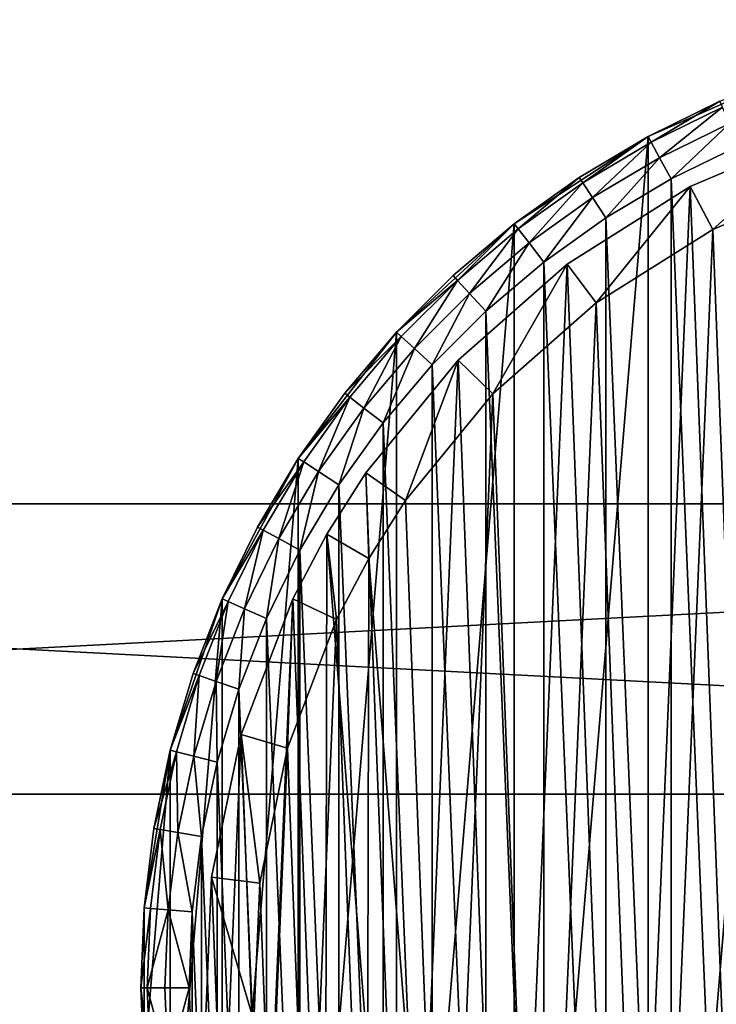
# Model space of a CAD drawing. Header units: millimetres. Extents: x 1 to 231, y -79 to 45.
# Tile 4 of 7: x 116 to 144, y -40 to 1. Entities that reach past the tile are written whole.
import ezdxf

# ---------------------------------------------------------------- set-up
doc = ezdxf.new("R2010")
doc.units = ezdxf.units.MM
doc.header["$LTSCALE"] = 25.4
doc.layers.get('0').update_dxf_attribs({"true_color": 0xff5454})

# ---------------------------------------------------------------- blocks, each defined once
blk = doc.blocks.new('PILLS-I-PLAFON-8266.STL')
at = {"color": 250, "true_color": 0x262626}
mesh = blk.add_polyface(dxfattribs=at)
corners = [(121.824, -29.181, 7.876), (120.737, -42.303, 7.876), (120.737, -35.697, 7.876), (121.824, -48.819, 7.876), (123.969, -22.932, 7.876), (123.969, -55.068, 7.876), (127.113, -17.122, 7.876), (127.113, -60.878, 7.876), (131.171, -11.909, 7.876), (131.171, -66.091, 7.876), (136.031, -7.434, 7.876), (136.031, -70.566, 7.876), (141.562, -3.821, 7.876), (141.562, -74.179, 7.876), (147.612, -1.167, 7.876), (147.612, -76.833, 7.876), (154.016, 0.454, 7.876), (154.016, -78.454, 7.876), (160.6, 1, 7.876), (160.6, -79, 7.876), (167.184, 0.454, 7.876), (167.184, -78.454, 7.876), (173.588, -1.167, 7.876), (173.588, -76.833, 7.876), (179.638, -3.821, 7.876), (179.638, -74.179, 7.876), (185.169, -7.434, 7.876), (185.169, -70.566, 7.876), (190.029, -11.909, 7.876), (190.029, -66.091, 7.876), (194.087, -17.122, 7.876), (194.087, -60.878, 7.876), (197.231, -22.932, 7.876), (197.231, -55.068, 7.876), (199.376, -29.181, 7.876), (199.376, -48.819, 7.876), (200.463, -35.697, 7.876), (200.463, -42.303, 7.876)]
mesh.append_faces([[corners[k] for k in face] for face in [(0, 1, 2), (35, 36, 37)]], dxfattribs={"vtx0": -1, "color": 250})
mesh.append_faces([[corners[k] for k in face] for face in [(1, 0, 3), (3, 4, 5), (5, 6, 7), (7, 8, 9), (9, 10, 11), (11, 12, 13), (13, 14, 15), (15, 16, 17), (17, 18, 19), (19, 20, 21), (21, 22, 23), (23, 24, 25), (25, 26, 27), (27, 28, 29), (29, 30, 31), (31, 32, 33), (33, 34, 35)]], dxfattribs={"vtx0": -1, "vtx1": -1, "color": 250})
mesh.append_faces([[corners[k] for k in face] for face in [(3, 0, 4), (5, 4, 6), (7, 6, 8), (9, 8, 10), (11, 10, 12), (13, 12, 14), (15, 14, 16), (17, 16, 18), (19, 18, 20), (21, 20, 22), (23, 22, 24), (25, 24, 26), (27, 26, 28), (29, 28, 30), (31, 30, 32), (33, 32, 34), (35, 34, 36)]], dxfattribs={"vtx0": -1, "vtx2": -1, "color": 250})
mesh = blk.add_polyface(dxfattribs=at)
corners = [(122.73, -42.138, 31.276), (122.73, -35.862, 31.276), (122.6, -39, 31.276), (123.118, -45.255, 31.276), (123.118, -32.745, 31.276), (123.763, -48.328, 31.276), (123.763, -29.672, 31.276), (124.659, -51.339, 31.276), (124.659, -26.661, 31.276), (125.801, -54.264, 31.276), (125.801, -23.736, 31.276), (127.18, -57.086, 31.276), (127.18, -20.914, 31.276), (128.788, -59.784, 31.276), (128.788, -18.216, 31.276), (130.613, -62.34, 31.276), (130.613, -15.66, 31.276), (132.642, -64.737, 31.276), (132.642, -13.263, 31.276), (134.863, -66.958, 31.276), (134.863, -11.042, 31.276), (137.26, -68.987, 31.276), (137.26, -9.013, 31.276), (139.816, -70.812, 31.276), (139.816, -7.188, 31.276), (142.514, -72.42, 31.276), (142.514, -5.58, 31.276), (145.336, -73.799, 31.276), (145.336, -4.201, 31.276), (148.261, -74.941, 31.276), (148.261, -3.059, 31.276), (151.272, -75.837, 31.276), (151.272, -2.163, 31.276), (154.345, -76.482, 31.276), (154.345, -1.518, 31.276), (157.462, -76.87, 31.276), (157.462, -1.13, 31.276), (160.6, -77, 31.276), (160.6, -1, 31.276), (163.738, -76.87, 31.276), (163.738, -1.13, 31.276), (166.855, -76.482, 31.276), (166.855, -1.518, 31.276), (169.928, -75.837, 31.276), (169.928, -2.163, 31.276), (172.939, -74.941, 31.276), (172.939, -3.059, 31.276), (175.864, -73.799, 31.276), (175.864, -4.201, 31.276), (178.686, -72.42, 31.276), (178.686, -5.58, 31.276), (181.384, -70.812, 31.276), (181.384, -7.188, 31.276), (183.94, -68.987, 31.276), (183.94, -9.013, 31.276), (186.337, -66.958, 31.276), (186.337, -11.042, 31.276), (188.558, -64.737, 31.276), (188.558, -13.263, 31.276), (190.587, -62.34, 31.276), (190.587, -15.66, 31.276), (192.412, -59.784, 31.276), (192.412, -18.216, 31.276), (194.02, -57.086, 31.276), (194.02, -20.914, 31.276), (195.399, -54.264, 31.276), (195.399, -23.736, 31.276), (196.541, -51.339, 31.276), (196.541, -26.661, 31.276), (197.437, -48.328, 31.276), (197.437, -29.672, 31.276), (198.082, -45.255, 31.276), (198.082, -32.745, 31.276), (198.47, -42.138, 31.276), (198.47, -35.862, 31.276), (198.6, -39, 31.276)]
mesh.append_faces([[corners[k] for k in face] for face in [(0, 1, 2), (74, 73, 75)]], dxfattribs={"vtx0": -1, "color": 250})
mesh.append_faces([[corners[k] for k in face] for face in [(1, 3, 4), (4, 5, 6), (6, 7, 8), (8, 9, 10), (10, 11, 12), (12, 13, 14), (14, 15, 16), (16, 17, 18), (18, 19, 20), (20, 21, 22), (22, 23, 24), (24, 25, 26), (26, 27, 28), (28, 29, 30), (30, 31, 32), (32, 33, 34), (34, 35, 36), (36, 37, 38), (38, 39, 40), (40, 41, 42), (42, 43, 44), (44, 45, 46), (46, 47, 48), (48, 49, 50), (50, 51, 52), (52, 53, 54), (54, 55, 56), (56, 57, 58), (58, 59, 60), (60, 61, 62), (62, 63, 64), (64, 65, 66), (66, 67, 68), (68, 69, 70), (70, 71, 72), (72, 73, 74)]], dxfattribs={"vtx0": -1, "vtx1": -1, "color": 250})
mesh.append_faces([[corners[k] for k in face] for face in [(1, 0, 3), (4, 3, 5), (6, 5, 7), (8, 7, 9), (10, 9, 11), (12, 11, 13), (14, 13, 15), (16, 15, 17), (18, 17, 19), (20, 19, 21), (22, 21, 23), (24, 23, 25), (26, 25, 27), (28, 27, 29), (30, 29, 31), (32, 31, 33), (34, 33, 35), (36, 35, 37), (38, 37, 39), (40, 39, 41), (42, 41, 43), (44, 43, 45), (46, 45, 47), (48, 47, 49), (50, 49, 51), (52, 51, 53), (54, 53, 55), (56, 55, 57), (58, 57, 59), (60, 59, 61), (62, 61, 63), (64, 63, 65), (66, 65, 67), (68, 67, 69), (70, 69, 71), (72, 71, 73)]], dxfattribs={"vtx0": -1, "vtx2": -1, "color": 250})
mesh = blk.add_polyface(dxfattribs=at)
corners = [(144.532, -2.369, 29.276), (147.612, -1.167, 7.876), (141.562, -3.821, 7.876)]
mesh.append_faces([[corners[k] for k in face] for face in [(0, 1, 2)]], dxfattribs={"color": 250})
at = {"color": 7, "true_color": 0xffffff}
mesh = blk.add_polyface(dxfattribs=at)
corners = [(123.99, -46.397, 7.221), (123.532, -34.423, 7.221), (123.277, -40.428, 7.221), (124.746, -28.536, 7.221), (125.65, -52.174, 7.221), (126.889, -22.92, 7.221), (128.216, -57.609, 7.221), (128.292, -20.26, 7.221), (131.621, -62.563, 7.221), (129.905, -17.721, 7.221), (133.716, -13.072, 7.221), (135.776, -66.907, 7.221), (138.223, -9.095, 7.221), (140.574, -70.527, 7.221), (143.31, -5.893, 7.221), (145.89, -73.332, 7.221), (148.844, -3.548, 7.221), (151.588, -75.246, 7.221), (154.683, -2.122, 7.221), (157.519, -76.223, 7.221), (160.676, -1.65, 7.221), (163.53, -76.235, 7.221), (166.666, -2.146, 7.221), (169.465, -75.283, 7.221), (172.499, -3.596, 7.221), (175.17, -73.391, 7.221), (178.024, -5.963, 7.221), (180.498, -70.608, 7.221), (183.098, -9.186, 7.221), (185.311, -67.007, 7.221), (187.589, -13.181, 7.221), (189.484, -62.68, 7.221), (191.381, -17.845, 7.221), (192.908, -57.74, 7.221), (194.376, -23.057, 7.221), (195.496, -52.315, 7.221), (196.496, -28.681, 7.221), (197.18, -46.545, 7.221), (197.687, -34.573, 7.221), (197.917, -40.58, 7.221)]
mesh.append_faces([[corners[k] for k in face] for face in [(0, 1, 2), (38, 37, 39)]], dxfattribs={"vtx0": -1, "color": 7})
mesh.append_faces([[corners[k] for k in face] for face in [(1, 0, 3), (3, 4, 5), (5, 6, 7), (7, 8, 9), (9, 8, 10), (10, 11, 12), (12, 13, 14), (14, 15, 16), (16, 17, 18), (18, 19, 20), (20, 21, 22), (22, 23, 24), (24, 25, 26), (26, 27, 28), (28, 29, 30), (30, 31, 32), (32, 33, 34), (34, 35, 36), (36, 37, 38)]], dxfattribs={"vtx0": -1, "vtx1": -1, "color": 7})
mesh.append_faces([[corners[k] for k in face] for face in [(3, 0, 4), (5, 4, 6), (7, 6, 8), (10, 8, 11), (12, 11, 13), (14, 13, 15), (16, 15, 17), (18, 17, 19), (20, 19, 21), (22, 21, 23), (24, 23, 25), (26, 25, 27), (28, 27, 29), (30, 29, 31), (32, 31, 33), (34, 33, 35), (36, 35, 37)]], dxfattribs={"vtx0": -1, "vtx2": -1, "color": 7})
at = {"color": 250, "true_color": 0x262626}
mesh = blk.add_polyface(dxfattribs=at)
corners = [(144.532, -2.369, 29.276), (141.562, -3.821, 7.876), (141.562, -3.821, 29.276)]
mesh.append_faces([[corners[k] for k in face] for face in [(0, 1, 2)]], dxfattribs={"color": 250})
mesh = blk.add_polyface(dxfattribs=at)
corners = [(141.69, -4.057, 30.276), (144.532, -2.369, 29.276), (141.562, -3.821, 29.276), (144.64, -2.614, 30.276)]
mesh.append_faces([[corners[k] for k in face] for face in [(0, 1, 2), (1, 0, 3)]], dxfattribs={"vtx0": -1, "color": 250})
mesh = blk.add_polyface(dxfattribs=at)
corners = [(142.038, -4.701, 31.008), (144.64, -2.614, 30.276), (141.69, -4.057, 30.276), (144.934, -3.285, 31.008)]
mesh.append_faces([[corners[k] for k in face] for face in [(0, 1, 2), (1, 0, 3)]], dxfattribs={"vtx0": -1, "color": 250})
at = {"color": 7, "true_color": 0xffffff}
mesh = blk.add_polyface(dxfattribs=at)
corners = [(125.516, -34.668, 0.576), (125.95, -46.001, 0.576), (125.276, -40.352, 0.576), (126.666, -29.096, 0.576), (127.522, -51.468, 0.576), (128.694, -23.781, 0.576), (129.95, -56.613, 0.576), (130.022, -21.263, 0.576), (133.172, -61.301, 0.576), (131.548, -18.86, 0.576), (135.155, -14.461, 0.576), (137.105, -65.412, 0.576), (139.421, -10.697, 0.576), (141.646, -68.839, 0.576), (144.235, -7.666, 0.576), (146.678, -71.493, 0.576), (149.474, -5.447, 0.576), (152.071, -73.306, 0.576), (155, -4.096, 0.576), (157.684, -74.23, 0.576), (160.672, -3.65, 0.576), (163.373, -74.241, 0.576), (166.341, -4.119, 0.576), (168.99, -73.34, 0.576), (171.862, -5.492, 0.576), (174.39, -71.549, 0.576), (177.091, -7.732, 0.576), (179.433, -68.916, 0.576), (181.893, -10.783, 0.576), (183.988, -65.507, 0.576), (186.144, -14.564, 0.576), (187.937, -61.412, 0.576), (189.733, -18.978, 0.576), (191.178, -56.737, 0.576), (192.568, -23.91, 0.576), (193.627, -51.602, 0.576), (194.574, -29.234, 0.576), (195.221, -46.141, 0.576), (195.701, -34.81, 0.576), (195.918, -40.495, 0.576)]
mesh.append_faces([[corners[k] for k in face] for face in [(0, 1, 2), (37, 38, 39)]], dxfattribs={"vtx0": -1, "color": 7})
mesh.append_faces([[corners[k] for k in face] for face in [(1, 3, 4), (4, 5, 6), (6, 7, 8), (8, 10, 11), (11, 12, 13), (13, 14, 15), (15, 16, 17), (17, 18, 19), (19, 20, 21), (21, 22, 23), (23, 24, 25), (25, 26, 27), (27, 28, 29), (29, 30, 31), (31, 32, 33), (33, 34, 35), (35, 36, 37)]], dxfattribs={"vtx0": -1, "vtx1": -1, "color": 7})
mesh.append_faces([[corners[k] for k in face] for face in [(1, 0, 3), (4, 3, 5), (6, 5, 7), (8, 7, 9), (8, 9, 10), (11, 10, 12), (13, 12, 14), (15, 14, 16), (17, 16, 18), (19, 18, 20), (21, 20, 22), (23, 22, 24), (25, 24, 26), (27, 26, 28), (29, 28, 30), (31, 30, 32), (33, 32, 34), (35, 34, 36), (37, 36, 38)]], dxfattribs={"vtx0": -1, "vtx2": -1, "color": 7})
at = {"color": 250, "true_color": 0x262626}
mesh = blk.add_polyface(dxfattribs=at)
corners = [(142.514, -5.58, 31.276), (144.934, -3.285, 31.008), (142.038, -4.701, 31.008), (145.336, -4.201, 31.276)]
mesh.append_faces([[corners[k] for k in face] for face in [(0, 1, 2), (1, 0, 3)]], dxfattribs={"vtx0": -1, "color": 250})
at = {"color": 7, "true_color": 0xffffff}
mesh = blk.add_polyface(dxfattribs=at)
corners = [(143.31, -5.893, 7.221), (148.844, -3.548, 2.576), (143.31, -5.893, 2.576), (148.844, -3.548, 7.221)]
mesh.append_faces([[corners[k] for k in face] for face in [(0, 1, 2), (1, 0, 3)]], dxfattribs={"vtx0": -1, "color": 7})
mesh = blk.add_polyface(dxfattribs=at)
corners = [(148.844, -3.548, 2.576), (144.235, -7.666, 0.576), (143.31, -5.893, 2.576), (149.474, -5.447, 0.576)]
mesh.append_faces([[corners[k] for k in face] for face in [(0, 1, 2), (1, 0, 3)]], dxfattribs={"vtx0": -1, "color": 7})
at = {"color": 250, "true_color": 0x262626}
mesh = blk.add_polyface(dxfattribs=at)
corners = [(138.722, -5.513, 29.276), (141.562, -3.821, 7.876), (136.031, -7.434, 7.876)]
mesh.append_faces([[corners[k] for k in face] for face in [(0, 1, 2)]], dxfattribs={"color": 250})
mesh = blk.add_polyface(dxfattribs=at)
corners = [(141.562, -3.821, 29.276), (141.562, -3.821, 7.876), (138.722, -5.513, 29.276)]
mesh.append_faces([[corners[k] for k in face] for face in [(0, 1, 2)]], dxfattribs={"color": 250})
mesh = blk.add_polyface(dxfattribs=at)
corners = [(138.869, -5.738, 30.276), (141.562, -3.821, 29.276), (138.722, -5.513, 29.276), (141.69, -4.057, 30.276)]
mesh.append_faces([[corners[k] for k in face] for face in [(0, 1, 2), (1, 0, 3)]], dxfattribs={"vtx0": -1, "color": 250})
mesh = blk.add_polyface(dxfattribs=at)
corners = [(139.269, -6.351, 31.008), (141.69, -4.057, 30.276), (138.869, -5.738, 30.276), (142.038, -4.701, 31.008)]
mesh.append_faces([[corners[k] for k in face] for face in [(0, 1, 2), (1, 0, 3)]], dxfattribs={"vtx0": -1, "color": 250})
mesh = blk.add_polyface(dxfattribs=at)
corners = [(139.816, -7.188, 31.276), (142.038, -4.701, 31.008), (139.269, -6.351, 31.008), (142.514, -5.58, 31.276)]
mesh.append_faces([[corners[k] for k in face] for face in [(0, 1, 2), (1, 0, 3)]], dxfattribs={"vtx0": -1, "color": 250})
mesh = blk.add_polyface(dxfattribs=at)
corners = [(138.722, -5.513, 29.276), (136.031, -7.434, 7.876), (136.031, -7.434, 29.276)]
mesh.append_faces([[corners[k] for k in face] for face in [(0, 1, 2)]], dxfattribs={"color": 250})
mesh = blk.add_polyface(dxfattribs=at)
corners = [(136.196, -7.646, 30.276), (138.722, -5.513, 29.276), (136.031, -7.434, 29.276), (138.869, -5.738, 30.276)]
mesh.append_faces([[corners[k] for k in face] for face in [(0, 1, 2), (1, 0, 3)]], dxfattribs={"vtx0": -1, "color": 250})
mesh = blk.add_polyface(dxfattribs=at)
corners = [(136.646, -8.224, 31.008), (138.869, -5.738, 30.276), (136.196, -7.646, 30.276), (139.269, -6.351, 31.008)]
mesh.append_faces([[corners[k] for k in face] for face in [(0, 1, 2), (1, 0, 3)]], dxfattribs={"vtx0": -1, "color": 250})
at = {"color": 7, "true_color": 0xffffff}
mesh = blk.add_polyface(dxfattribs=at)
corners = [(138.223, -9.095, 7.221), (143.31, -5.893, 2.576), (138.223, -9.095, 2.576), (143.31, -5.893, 7.221)]
mesh.append_faces([[corners[k] for k in face] for face in [(0, 1, 2), (1, 0, 3)]], dxfattribs={"vtx0": -1, "color": 7})
mesh = blk.add_polyface(dxfattribs=at)
corners = [(143.31, -5.893, 2.576), (139.421, -10.697, 0.576), (138.223, -9.095, 2.576), (144.235, -7.666, 0.576)]
mesh.append_faces([[corners[k] for k in face] for face in [(0, 1, 2), (1, 0, 3)]], dxfattribs={"vtx0": -1, "color": 7})
at = {"color": 250, "true_color": 0x262626}
mesh = blk.add_polyface(dxfattribs=at)
corners = [(137.26, -9.013, 31.276), (139.269, -6.351, 31.008), (136.646, -8.224, 31.008), (139.816, -7.188, 31.276)]
mesh.append_faces([[corners[k] for k in face] for face in [(0, 1, 2), (1, 0, 3)]], dxfattribs={"vtx0": -1, "color": 250})
mesh = blk.add_polyface(dxfattribs=at)
corners = [(133.509, -9.571, 29.276), (136.031, -7.434, 7.876), (131.171, -11.909, 7.876)]
mesh.append_faces([[corners[k] for k in face] for face in [(0, 1, 2)]], dxfattribs={"color": 250})
mesh = blk.add_polyface(dxfattribs=at)
corners = [(136.031, -7.434, 29.276), (136.031, -7.434, 7.876), (133.509, -9.571, 29.276)]
mesh.append_faces([[corners[k] for k in face] for face in [(0, 1, 2)]], dxfattribs={"color": 250})
mesh = blk.add_polyface(dxfattribs=at)
corners = [(133.69, -9.768, 30.276), (136.031, -7.434, 29.276), (133.509, -9.571, 29.276), (136.196, -7.646, 30.276)]
mesh.append_faces([[corners[k] for k in face] for face in [(0, 1, 2), (1, 0, 3)]], dxfattribs={"vtx0": -1, "color": 250})
mesh = blk.add_polyface(dxfattribs=at)
corners = [(134.186, -10.307, 31.008), (136.196, -7.646, 30.276), (133.69, -9.768, 30.276), (136.646, -8.224, 31.008)]
mesh.append_faces([[corners[k] for k in face] for face in [(0, 1, 2), (1, 0, 3)]], dxfattribs={"vtx0": -1, "color": 250})
mesh = blk.add_polyface(dxfattribs=at)
corners = [(134.863, -11.042, 31.276), (136.646, -8.224, 31.008), (134.186, -10.307, 31.008), (137.26, -9.013, 31.276)]
mesh.append_faces([[corners[k] for k in face] for face in [(0, 1, 2), (1, 0, 3)]], dxfattribs={"vtx0": -1, "color": 250})
at = {"color": 7, "true_color": 0xffffff}
mesh = blk.add_polyface(dxfattribs=at)
corners = [(133.716, -13.072, 7.221), (138.223, -9.095, 2.576), (133.716, -13.072, 2.576), (138.223, -9.095, 7.221)]
mesh.append_faces([[corners[k] for k in face] for face in [(0, 1, 2), (1, 0, 3)]], dxfattribs={"vtx0": -1, "color": 7})
mesh = blk.add_polyface(dxfattribs=at)
corners = [(138.223, -9.095, 2.576), (135.155, -14.461, 0.576), (133.716, -13.072, 2.576), (139.421, -10.697, 0.576)]
mesh.append_faces([[corners[k] for k in face] for face in [(0, 1, 2), (1, 0, 3)]], dxfattribs={"vtx0": -1, "color": 7})
at = {"color": 250, "true_color": 0x262626}
mesh = blk.add_polyface(dxfattribs=at)
corners = [(133.509, -9.571, 29.276), (131.171, -11.909, 7.876), (131.171, -11.909, 29.276)]
mesh.append_faces([[corners[k] for k in face] for face in [(0, 1, 2)]], dxfattribs={"color": 250})
mesh = blk.add_polyface(dxfattribs=at)
corners = [(133.69, -9.768, 30.276), (131.171, -11.909, 29.276), (131.368, -12.09, 30.276), (133.509, -9.571, 29.276)]
mesh.append_faces([[corners[k] for k in face] for face in [(0, 1, 2), (1, 0, 3)]], dxfattribs={"vtx0": -1, "color": 250})
mesh = blk.add_polyface(dxfattribs=at)
corners = [(131.907, -12.586, 31.008), (133.69, -9.768, 30.276), (131.368, -12.09, 30.276), (134.186, -10.307, 31.008)]
mesh.append_faces([[corners[k] for k in face] for face in [(0, 1, 2), (1, 0, 3)]], dxfattribs={"vtx0": -1, "color": 250})
mesh = blk.add_polyface(dxfattribs=at)
corners = [(132.642, -13.263, 31.276), (134.186, -10.307, 31.008), (131.907, -12.586, 31.008), (134.863, -11.042, 31.276)]
mesh.append_faces([[corners[k] for k in face] for face in [(0, 1, 2), (1, 0, 3)]], dxfattribs={"vtx0": -1, "color": 250})
mesh = blk.add_polyface(dxfattribs=at)
corners = [(131.171, -11.909, 7.876), (127.113, -17.122, 7.876), (129.034, -14.431, 29.276)]
mesh.append_faces([[corners[k] for k in face] for face in [(0, 1, 2)]], dxfattribs={"color": 250})
mesh = blk.add_polyface(dxfattribs=at)
corners = [(131.171, -11.909, 7.876), (129.034, -14.431, 29.276), (131.171, -11.909, 29.276)]
mesh.append_faces([[corners[k] for k in face] for face in [(0, 1, 2)]], dxfattribs={"color": 250})
mesh = blk.add_polyface(dxfattribs=at)
corners = [(131.368, -12.09, 30.276), (129.034, -14.431, 29.276), (129.246, -14.596, 30.276), (131.171, -11.909, 29.276)]
mesh.append_faces([[corners[k] for k in face] for face in [(0, 1, 2), (1, 0, 3)]], dxfattribs={"vtx0": -1, "color": 250})
mesh = blk.add_polyface(dxfattribs=at)
corners = [(129.824, -15.046, 31.008), (131.368, -12.09, 30.276), (129.246, -14.596, 30.276), (131.907, -12.586, 31.008)]
mesh.append_faces([[corners[k] for k in face] for face in [(0, 1, 2), (1, 0, 3)]], dxfattribs={"vtx0": -1, "color": 250})
mesh = blk.add_polyface(dxfattribs=at)
corners = [(130.613, -15.66, 31.276), (131.907, -12.586, 31.008), (129.824, -15.046, 31.008), (132.642, -13.263, 31.276)]
mesh.append_faces([[corners[k] for k in face] for face in [(0, 1, 2), (1, 0, 3)]], dxfattribs={"vtx0": -1, "color": 250})
at = {"color": 7, "true_color": 0xffffff}
mesh = blk.add_polyface(dxfattribs=at)
corners = [(133.716, -13.072, 7.221), (129.905, -17.721, 2.576), (129.905, -17.721, 7.221), (133.716, -13.072, 2.576)]
mesh.append_faces([[corners[k] for k in face] for face in [(0, 1, 2), (1, 0, 3)]], dxfattribs={"vtx0": -1, "color": 7})
mesh = blk.add_polyface(dxfattribs=at)
corners = [(133.716, -13.072, 2.576), (131.548, -18.86, 0.576), (129.905, -17.721, 2.576), (135.155, -14.461, 0.576)]
mesh.append_faces([[corners[k] for k in face] for face in [(0, 1, 2), (1, 0, 3)]], dxfattribs={"vtx0": -1, "color": 7})
at = {"color": 250, "true_color": 0x262626}
mesh = blk.add_polyface(dxfattribs=at)
corners = [(129.034, -14.431, 29.276), (127.113, -17.122, 7.876), (127.113, -17.122, 29.276)]
mesh.append_faces([[corners[k] for k in face] for face in [(0, 1, 2)]], dxfattribs={"color": 250})
mesh = blk.add_polyface(dxfattribs=at)
corners = [(129.246, -14.596, 30.276), (127.113, -17.122, 29.276), (127.338, -17.269, 30.276), (129.034, -14.431, 29.276)]
mesh.append_faces([[corners[k] for k in face] for face in [(0, 1, 2), (1, 0, 3)]], dxfattribs={"vtx0": -1, "color": 250})
mesh = blk.add_polyface(dxfattribs=at)
corners = [(127.951, -17.669, 31.008), (129.246, -14.596, 30.276), (127.338, -17.269, 30.276), (129.824, -15.046, 31.008)]
mesh.append_faces([[corners[k] for k in face] for face in [(0, 1, 2), (1, 0, 3)]], dxfattribs={"vtx0": -1, "color": 250})
mesh = blk.add_polyface(dxfattribs=at)
corners = [(128.788, -18.216, 31.276), (129.824, -15.046, 31.008), (127.951, -17.669, 31.008), (130.613, -15.66, 31.276)]
mesh.append_faces([[corners[k] for k in face] for face in [(0, 1, 2), (1, 0, 3)]], dxfattribs={"vtx0": -1, "color": 250})
mesh = blk.add_polyface(dxfattribs=at)
corners = [(127.113, -17.122, 7.876), (123.969, -22.932, 7.876), (125.421, -19.962, 29.276)]
mesh.append_faces([[corners[k] for k in face] for face in [(0, 1, 2)]], dxfattribs={"color": 250})
mesh = blk.add_polyface(dxfattribs=at)
corners = [(127.113, -17.122, 7.876), (125.421, -19.962, 29.276), (127.113, -17.122, 29.276)]
mesh.append_faces([[corners[k] for k in face] for face in [(0, 1, 2)]], dxfattribs={"color": 250})
mesh = blk.add_polyface(dxfattribs=at)
corners = [(127.338, -17.269, 30.276), (125.421, -19.962, 29.276), (125.657, -20.09, 30.276), (127.113, -17.122, 29.276)]
mesh.append_faces([[corners[k] for k in face] for face in [(0, 1, 2), (1, 0, 3)]], dxfattribs={"vtx0": -1, "color": 250})
mesh = blk.add_polyface(dxfattribs=at)
corners = [(126.301, -20.438, 31.008), (127.338, -17.269, 30.276), (125.657, -20.09, 30.276), (127.951, -17.669, 31.008)]
mesh.append_faces([[corners[k] for k in face] for face in [(0, 1, 2), (1, 0, 3)]], dxfattribs={"vtx0": -1, "color": 250})
mesh = blk.add_polyface(dxfattribs=at)
corners = [(127.18, -20.914, 31.276), (127.951, -17.669, 31.008), (126.301, -20.438, 31.008), (128.788, -18.216, 31.276)]
mesh.append_faces([[corners[k] for k in face] for face in [(0, 1, 2), (1, 0, 3)]], dxfattribs={"vtx0": -1, "color": 250})
at = {"color": 7, "true_color": 0xffffff}
mesh = blk.add_polyface(dxfattribs=at)
corners = [(129.905, -17.721, 7.221), (128.292, -20.26, 2.576), (128.292, -20.26, 7.221), (129.905, -17.721, 2.576)]
mesh.append_faces([[corners[k] for k in face] for face in [(0, 1, 2), (1, 0, 3)]], dxfattribs={"vtx0": -1, "color": 7})
mesh = blk.add_polyface(dxfattribs=at)
corners = [(129.905, -17.721, 2.576), (130.022, -21.263, 0.576), (128.292, -20.26, 2.576), (131.548, -18.86, 0.576)]
mesh.append_faces([[corners[k] for k in face] for face in [(0, 1, 2), (1, 0, 3)]], dxfattribs={"vtx0": -1, "color": 7})
at = {"color": 250, "true_color": 0x262626}
mesh = blk.add_polyface(dxfattribs=at)
corners = [(0.6, -19, 41.276), (230.6, -19, 31.276), (0.6, -19, 31.276), (230.6, -19, 41.276)]
mesh.append_faces([[corners[k] for k in face] for face in [(0, 1, 2), (1, 0, 3)]], dxfattribs={"vtx0": -1, "color": 250})
mesh = blk.add_polyface(dxfattribs=at)
corners = [(230.6, -19, 31.276), (0.6, -31, 31.276), (0.6, -19, 31.276), (230.6, -31, 31.276)]
mesh.append_faces([[corners[k] for k in face] for face in [(0, 1, 2), (1, 0, 3)]], dxfattribs={"vtx0": -1, "color": 250})
mesh = blk.add_polyface(dxfattribs=at)
corners = [(230.6, -31, 41.276), (0.6, -19, 41.276), (0.6, -31, 41.276), (230.6, -19, 41.276)]
mesh.append_faces([[corners[k] for k in face] for face in [(0, 1, 2), (1, 0, 3)]], dxfattribs={"vtx0": -1, "color": 250})
mesh = blk.add_polyface(dxfattribs=at)
corners = [(125.421, -19.962, 29.276), (123.969, -22.932, 7.876), (123.969, -22.932, 29.276)]
mesh.append_faces([[corners[k] for k in face] for face in [(0, 1, 2)]], dxfattribs={"color": 250})
mesh = blk.add_polyface(dxfattribs=at)
corners = [(125.657, -20.09, 30.276), (123.969, -22.932, 29.276), (124.214, -23.04, 30.276), (125.421, -19.962, 29.276)]
mesh.append_faces([[corners[k] for k in face] for face in [(0, 1, 2), (1, 0, 3)]], dxfattribs={"vtx0": -1, "color": 250})
mesh = blk.add_polyface(dxfattribs=at)
corners = [(124.885, -23.334, 31.008), (125.657, -20.09, 30.276), (124.214, -23.04, 30.276), (126.301, -20.438, 31.008)]
mesh.append_faces([[corners[k] for k in face] for face in [(0, 1, 2), (1, 0, 3)]], dxfattribs={"vtx0": -1, "color": 250})
at = {"color": 7, "true_color": 0xffffff}
mesh = blk.add_polyface(dxfattribs=at)
corners = [(128.292, -20.26, 7.221), (126.889, -22.92, 2.576), (126.889, -22.92, 7.221), (128.292, -20.26, 2.576)]
mesh.append_faces([[corners[k] for k in face] for face in [(0, 1, 2), (1, 0, 3)]], dxfattribs={"vtx0": -1, "color": 7})
mesh = blk.add_polyface(dxfattribs=at)
corners = [(128.292, -20.26, 2.576), (128.694, -23.781, 0.576), (126.889, -22.92, 2.576), (130.022, -21.263, 0.576)]
mesh.append_faces([[corners[k] for k in face] for face in [(0, 1, 2), (1, 0, 3)]], dxfattribs={"vtx0": -1, "color": 7})
at = {"color": 250, "true_color": 0x262626}
mesh = blk.add_polyface(dxfattribs=at)
corners = [(125.801, -23.736, 31.276), (126.301, -20.438, 31.008), (124.885, -23.334, 31.008), (127.18, -20.914, 31.276)]
mesh.append_faces([[corners[k] for k in face] for face in [(0, 1, 2), (1, 0, 3)]], dxfattribs={"vtx0": -1, "color": 250})
mesh = blk.add_polyface(dxfattribs=at)
corners = [(123.969, -22.932, 7.876), (121.824, -29.181, 7.876), (122.767, -26.012, 29.276)]
mesh.append_faces([[corners[k] for k in face] for face in [(0, 1, 2)]], dxfattribs={"color": 250})
mesh = blk.add_polyface(dxfattribs=at)
corners = [(123.969, -22.932, 7.876), (122.767, -26.012, 29.276), (123.969, -22.932, 29.276)]
mesh.append_faces([[corners[k] for k in face] for face in [(0, 1, 2)]], dxfattribs={"color": 250})
mesh = blk.add_polyface(dxfattribs=at)
corners = [(124.214, -23.04, 30.276), (122.767, -26.012, 29.276), (123.021, -26.099, 30.276), (123.969, -22.932, 29.276)]
mesh.append_faces([[corners[k] for k in face] for face in [(0, 1, 2), (1, 0, 3)]], dxfattribs={"vtx0": -1, "color": 250})
mesh = blk.add_polyface(dxfattribs=at)
corners = [(123.713, -26.337, 31.008), (124.214, -23.04, 30.276), (123.021, -26.099, 30.276), (124.885, -23.334, 31.008)]
mesh.append_faces([[corners[k] for k in face] for face in [(0, 1, 2), (1, 0, 3)]], dxfattribs={"vtx0": -1, "color": 250})
at = {"color": 7, "true_color": 0xffffff}
mesh = blk.add_polyface(dxfattribs=at)
corners = [(126.889, -22.92, 7.221), (124.746, -28.536, 2.576), (124.746, -28.536, 7.221), (126.889, -22.92, 2.576)]
mesh.append_faces([[corners[k] for k in face] for face in [(0, 1, 2), (1, 0, 3)]], dxfattribs={"vtx0": -1, "color": 7})
mesh = blk.add_polyface(dxfattribs=at)
corners = [(126.889, -22.92, 2.576), (126.666, -29.096, 0.576), (124.746, -28.536, 2.576), (128.694, -23.781, 0.576)]
mesh.append_faces([[corners[k] for k in face] for face in [(0, 1, 2), (1, 0, 3)]], dxfattribs={"vtx0": -1, "color": 7})
at = {"color": 250, "true_color": 0x262626}
mesh = blk.add_polyface(dxfattribs=at)
corners = [(124.659, -26.661, 31.276), (124.885, -23.334, 31.008), (123.713, -26.337, 31.008), (125.801, -23.736, 31.276)]
mesh.append_faces([[corners[k] for k in face] for face in [(0, 1, 2), (1, 0, 3)]], dxfattribs={"vtx0": -1, "color": 250})
mesh = blk.add_polyface(dxfattribs=at)
corners = [(122.767, -26.012, 29.276), (121.824, -29.181, 7.876), (121.824, -29.181, 29.276)]
mesh.append_faces([[corners[k] for k in face] for face in [(0, 1, 2)]], dxfattribs={"color": 250})
mesh = blk.add_polyface(dxfattribs=at)
corners = [(123.021, -26.099, 30.276), (121.824, -29.181, 29.276), (122.084, -29.246, 30.276), (122.767, -26.012, 29.276)]
mesh.append_faces([[corners[k] for k in face] for face in [(0, 1, 2), (1, 0, 3)]], dxfattribs={"vtx0": -1, "color": 250})
mesh = blk.add_polyface(dxfattribs=at)
corners = [(122.793, -29.426, 31.008), (123.021, -26.099, 30.276), (122.084, -29.246, 30.276), (123.713, -26.337, 31.008)]
mesh.append_faces([[corners[k] for k in face] for face in [(0, 1, 2), (1, 0, 3)]], dxfattribs={"vtx0": -1, "color": 250})
mesh = blk.add_polyface(dxfattribs=at)
corners = [(123.763, -29.672, 31.276), (123.713, -26.337, 31.008), (122.793, -29.426, 31.008), (124.659, -26.661, 31.276)]
mesh.append_faces([[corners[k] for k in face] for face in [(0, 1, 2), (1, 0, 3)]], dxfattribs={"vtx0": -1, "color": 250})
at = {"color": 7, "true_color": 0xffffff}
mesh = blk.add_polyface(dxfattribs=at)
corners = [(124.746, -28.536, 7.221), (123.532, -34.423, 2.576), (123.532, -34.423, 7.221), (124.746, -28.536, 2.576)]
mesh.append_faces([[corners[k] for k in face] for face in [(0, 1, 2), (1, 0, 3)]], dxfattribs={"vtx0": -1, "color": 7})
mesh = blk.add_polyface(dxfattribs=at)
corners = [(124.746, -28.536, 2.576), (125.516, -34.668, 0.576), (123.532, -34.423, 2.576), (126.666, -29.096, 0.576)]
mesh.append_faces([[corners[k] for k in face] for face in [(0, 1, 2), (1, 0, 3)]], dxfattribs={"vtx0": -1, "color": 7})
at = {"color": 250, "true_color": 0x262626}
mesh = blk.add_polyface(dxfattribs=at)
corners = [(121.824, -29.181, 7.876), (120.737, -35.697, 7.876), (121.146, -32.416, 29.276)]
mesh.append_faces([[corners[k] for k in face] for face in [(0, 1, 2)]], dxfattribs={"color": 250})
mesh = blk.add_polyface(dxfattribs=at)
corners = [(121.824, -29.181, 7.876), (121.146, -32.416, 29.276), (121.824, -29.181, 29.276)]
mesh.append_faces([[corners[k] for k in face] for face in [(0, 1, 2)]], dxfattribs={"color": 250})
mesh = blk.add_polyface(dxfattribs=at)
corners = [(122.084, -29.246, 30.276), (121.146, -32.416, 29.276), (121.41, -32.46, 30.276), (121.824, -29.181, 29.276)]
mesh.append_faces([[corners[k] for k in face] for face in [(0, 1, 2), (1, 0, 3)]], dxfattribs={"vtx0": -1, "color": 250})
mesh = blk.add_polyface(dxfattribs=at)
corners = [(122.132, -32.581, 31.008), (122.084, -29.246, 30.276), (121.41, -32.46, 30.276), (122.793, -29.426, 31.008)]
mesh.append_faces([[corners[k] for k in face] for face in [(0, 1, 2), (1, 0, 3)]], dxfattribs={"vtx0": -1, "color": 250})
mesh = blk.add_polyface(dxfattribs=at)
corners = [(123.118, -32.745, 31.276), (122.793, -29.426, 31.008), (122.132, -32.581, 31.008), (123.763, -29.672, 31.276)]
mesh.append_faces([[corners[k] for k in face] for face in [(0, 1, 2), (1, 0, 3)]], dxfattribs={"vtx0": -1, "color": 250})
mesh = blk.add_polyface(dxfattribs=at)
corners = [(230.6, -31, 41.276), (0.6, -31, 31.276), (230.6, -31, 31.276), (0.6, -31, 41.276)]
mesh.append_faces([[corners[k] for k in face] for face in [(0, 1, 2), (1, 0, 3)]], dxfattribs={"vtx0": -1, "color": 250})
mesh = blk.add_polyface(dxfattribs=at)
corners = [(121.146, -32.416, 29.276), (120.737, -35.697, 7.876), (120.737, -35.697, 29.276)]
mesh.append_faces([[corners[k] for k in face] for face in [(0, 1, 2)]], dxfattribs={"color": 250})
mesh = blk.add_polyface(dxfattribs=at)
corners = [(121.41, -32.46, 30.276), (120.737, -35.697, 29.276), (121.004, -35.719, 30.276), (121.146, -32.416, 29.276)]
mesh.append_faces([[corners[k] for k in face] for face in [(0, 1, 2), (1, 0, 3)]], dxfattribs={"vtx0": -1, "color": 250})
mesh = blk.add_polyface(dxfattribs=at)
corners = [(121.733, -35.779, 31.008), (121.41, -32.46, 30.276), (121.004, -35.719, 30.276), (122.132, -32.581, 31.008)]
mesh.append_faces([[corners[k] for k in face] for face in [(0, 1, 2), (1, 0, 3)]], dxfattribs={"vtx0": -1, "color": 250})
mesh = blk.add_polyface(dxfattribs=at)
corners = [(122.73, -35.862, 31.276), (122.132, -32.581, 31.008), (121.733, -35.779, 31.008), (123.118, -32.745, 31.276)]
mesh.append_faces([[corners[k] for k in face] for face in [(0, 1, 2), (1, 0, 3)]], dxfattribs={"vtx0": -1, "color": 250})
at = {"color": 7, "true_color": 0xffffff}
mesh = blk.add_polyface(dxfattribs=at)
corners = [(123.532, -34.423, 7.221), (123.277, -40.428, 2.576), (123.277, -40.428, 7.221), (123.532, -34.423, 2.576)]
mesh.append_faces([[corners[k] for k in face] for face in [(0, 1, 2), (1, 0, 3)]], dxfattribs={"vtx0": -1, "color": 7})
mesh = blk.add_polyface(dxfattribs=at)
corners = [(123.532, -34.423, 2.576), (125.276, -40.352, 0.576), (123.277, -40.428, 2.576), (125.516, -34.668, 0.576)]
mesh.append_faces([[corners[k] for k in face] for face in [(0, 1, 2), (1, 0, 3)]], dxfattribs={"vtx0": -1, "color": 7})
at = {"color": 250, "true_color": 0x262626}
mesh = blk.add_polyface(dxfattribs=at)
corners = [(120.737, -35.697, 7.876), (120.737, -42.303, 7.876), (120.6, -39, 29.276)]
mesh.append_faces([[corners[k] for k in face] for face in [(0, 1, 2)]], dxfattribs={"color": 250})
mesh = blk.add_polyface(dxfattribs=at)
corners = [(120.737, -35.697, 7.876), (120.6, -39, 29.276), (120.737, -35.697, 29.276)]
mesh.append_faces([[corners[k] for k in face] for face in [(0, 1, 2)]], dxfattribs={"color": 250})
mesh = blk.add_polyface(dxfattribs=at)
corners = [(121.004, -35.719, 30.276), (120.6, -39, 29.276), (120.868, -39, 30.276), (120.737, -35.697, 29.276)]
mesh.append_faces([[corners[k] for k in face] for face in [(0, 1, 2), (1, 0, 3)]], dxfattribs={"vtx0": -1, "color": 250})
mesh = blk.add_polyface(dxfattribs=at)
corners = [(121.733, -35.779, 31.008), (120.868, -39, 30.276), (121.6, -39, 31.008), (121.004, -35.719, 30.276)]
mesh.append_faces([[corners[k] for k in face] for face in [(0, 1, 2), (1, 0, 3)]], dxfattribs={"vtx0": -1, "color": 250})
mesh = blk.add_polyface(dxfattribs=at)
corners = [(122.6, -39, 31.276), (121.733, -35.779, 31.008), (121.6, -39, 31.008), (122.73, -35.862, 31.276)]
mesh.append_faces([[corners[k] for k in face] for face in [(0, 1, 2), (1, 0, 3)]], dxfattribs={"vtx0": -1, "color": 250})
mesh = blk.add_polyface(dxfattribs=at)
corners = [(120.6, -39, 29.276), (120.737, -42.303, 7.876), (120.737, -42.303, 29.276)]
mesh.append_faces([[corners[k] for k in face] for face in [(0, 1, 2)]], dxfattribs={"color": 250})
mesh = blk.add_polyface(dxfattribs=at)
corners = [(121.004, -42.281, 30.276), (120.6, -39, 29.276), (120.737, -42.303, 29.276), (120.868, -39, 30.276)]
mesh.append_faces([[corners[k] for k in face] for face in [(0, 1, 2), (1, 0, 3)]], dxfattribs={"vtx0": -1, "color": 250})
mesh = blk.add_polyface(dxfattribs=at)
corners = [(121.733, -42.221, 31.008), (120.868, -39, 30.276), (121.004, -42.281, 30.276), (121.6, -39, 31.008)]
mesh.append_faces([[corners[k] for k in face] for face in [(0, 1, 2), (1, 0, 3)]], dxfattribs={"vtx0": -1, "color": 250})
mesh = blk.add_polyface(dxfattribs=at)
corners = [(121.733, -42.221, 31.008), (122.6, -39, 31.276), (121.6, -39, 31.008), (122.73, -42.138, 31.276)]
mesh.append_faces([[corners[k] for k in face] for face in [(0, 1, 2), (1, 0, 3)]], dxfattribs={"vtx0": -1, "color": 250})

msp = doc.modelspace()

# ---------------------------------------------------------------- block references
at = {"color": 0}
msp.add_blockref('PILLS-I-PLAFON-8266.STL', (0, 0), dxfattribs=at)

doc.saveas('drawing.dxf')
